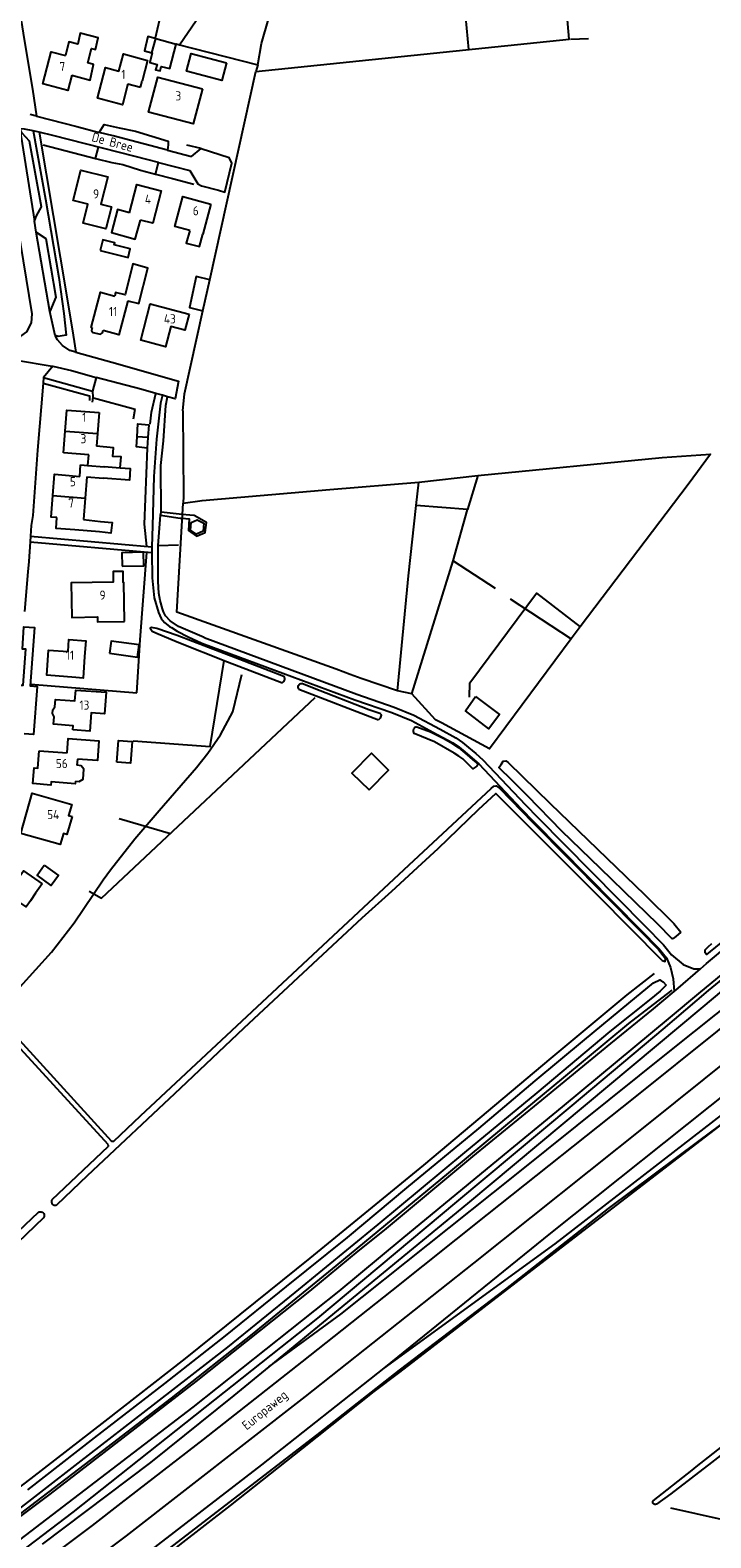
# Model space of a CAD drawing. Header units: metres. Extents: x 233874 to 239264, y 443832 to 448222.
# Tile 190 of 198: x 238074 to 238261, y 447064 to 447476. Entities that reach past the tile are written whole.
import ezdxf

# ---------------------------------------------------------------- set-up
doc = ezdxf.new("R2010")
doc.units = ezdxf.units.M
doc.header["$MEASUREMENT"] = 0
for name, color, linetype in [('DAKRAND', 4, 'Continuous'), ('DAKRAND-BYG', 4, 'Continuous'), ('HEG', 253, 'Continuous'), ('HEK', 253, 'Continuous'), ('HOOFDGEBOUW', 4, 'Continuous'), ('HOUTWAL', 253, 'Continuous'), ('HUISNUMMER', 253, 'Continuous'), ('INSTEEKSLOOT', 153, 'Continuous'), ('KANTVERH', 253, 'Continuous'), ('MUUR', 253, 'Continuous'), ('OVERIGEAFSCH', 253, 'Continuous'), ('OVLIJNOBJ', 253, 'Continuous'), ('RASTER', 253, 'Continuous'), ('STRAATNAAM', 253, 'Continuous'), ('TUSSENMUUR', 253, 'Continuous'), ('WALBESCHERMING', 253, 'Continuous')]:
    doc.layers.add(name, color=color, linetype=linetype)
doc.styles.get("Standard").update_dxf_attribs({"font": 'iso.shx'})

msp = doc.modelspace()

# ---------------------------------------------------------------- linework, layer by layer
at = {"layer": 'DAKRAND'}
for p, q in [((238110.35, 447481.41), (238108.64, 447473.92)), ((238089.96, 447354.08), (238094.44, 447353.72))]:
    msp.add_line(p, q, dxfattribs=at)
for points in [[(238114.35, 447472.34), (238114.36, 447472.38), (238115.24, 447472.07), (238119.83, 447478.79)], [(238085.81, 447463.79), (238090.81, 447462.44), (238091.77, 447466.77), (238090.23, 447467.17), (238091.2, 447471.1), (238092.26, 447470.84), (238093.06, 447474.05), (238088.15, 447475.28), (238087.45, 447472.3), (238085.05, 447472.9), (238084.11, 447469.18)], [(238108.64, 447473.92), (238108.63, 447473.89), (238106.59, 447474.37), (238105.69, 447470.44), (238107.73, 447469.93)], [(238107.73, 447469.93), (238107.84, 447469.91), (238107.13, 447467.28), (238109.14, 447466.74), (238108.68, 447465.32), (238109.95, 447465.04), (238110.29, 447466.19), (238112.6, 447465.62), (238114.35, 447472.34)], [(238101.62, 447426.21), (238098.34, 447427.16), (238096.66, 447420.84), (238103.13, 447419.04), (238104.58, 447424.23)], [(238118.06, 447421.37), (238117.14, 447417.95), (238120.74, 447416.99), (238121.65, 447420.41)], [(238101.14, 447402.22), (238104.18, 447401.49), (238106.64, 447411.08), (238102.51, 447412.25), (238100.4, 447403.85), (238097.82, 447404.47), (238097.56, 447403.49)], [(238091.39, 447394.83), (238091.18, 447394.09), (238091.62, 447393.49), (238093.63, 447393.03), (238094.23, 447393.4), (238094.43, 447394.03)], [(238099.05, 447356.58), (238099.33, 447359.52), (238097.06, 447359.67), (238097.27, 447362.02), (238092.58, 447362.46)], [(238099.05, 447356.58), (238101.81, 447356.38), (238101.59, 447353.18), (238094.44, 447353.72)], [(238086.69, 447339.64), (238081.51, 447339.97), (238081.7, 447343)], [(238093.68, 447341.89), (238096.83, 447341.61), (238096.49, 447338.72), (238093.37, 447339.05)], [(238089.34, 447304.98), (238088.93, 447299.13), (238086.89, 447299.3)], [(238086.79, 447270.96), (238087.88, 447270.86), (238088.92, 447271.5), (238089.12, 447274.27), (238088.37, 447275.15), (238087.19, 447275.28)], [(238074.5, 447238.28), (238073.33, 447236.61), (238070.53, 447238.58)]]:
    msp.add_lwpolyline(points, dxfattribs=at)
at = {"layer": 'DAKRAND-BYG'}
for p, q in [((238121.7, 447399.48), (238123.56, 447407.93)), ((238106.88, 447368.34), (238106.65, 447364.83))]:
    msp.add_line(p, q, dxfattribs=at)
for points in [[(238093.6, 447415.92), (238101.24, 447414.02), (238101.83, 447416.39), (238097.43, 447417.49), (238097.58, 447418.06), (238094.33, 447418.87), (238093.6, 447415.92)], [(238123.56, 447407.93), (238119.88, 447408.82), (238118.02, 447400.38), (238121.7, 447399.48)], [(238103.67, 447365.06), (238103.89, 447368.61), (238106.88, 447368.34)], [(238106.65, 447364.83), (238106.45, 447361.95), (238103.5, 447362.27), (238103.67, 447365.06)], [(238121.93, 447341.42), (238121.78, 447339.22), (238119.89, 447338.4), (238118.32, 447339.51), (238118.46, 447341.63), (238120.14, 447342.33), (238121.93, 447341.42)], [(238105.45, 447333.52), (238099.47, 447333.35), (238099.58, 447329.65)], [(238099.58, 447329.65), (238105.56, 447329.81), (238105.45, 447333.52)], [(238096.14, 447305.89), (238103.81, 447304.82), (238104.27, 447308.17), (238096.61, 447309.23), (238096.14, 447305.89)], [(238196.27, 447294.12), (238202.82, 447289.14), (238199.87, 447285.26), (238193.45, 447290.14), (238196.27, 447294.12)], [(238098.15, 447276.1), (238098.58, 447282.02), (238102.31, 447281.75), (238101.88, 447275.83), (238098.15, 447276.1)], [(238167.14, 447268.55), (238172.45, 447273.94), (238167.75, 447278.57), (238162.44, 447273.18), (238167.14, 447268.55)], [(238078.31, 447247.98), (238082.18, 447245.19), (238080.22, 447242.48), (238076.36, 447245.28), (238078.31, 447247.98)]]:
    msp.add_lwpolyline(points, dxfattribs=at)
at = {"layer": 'HEG'}
for p, q in [((238121.19, 447443.77), (238117.3, 447444.69)), ((238113.38, 447435.59), (238119.17, 447434.07)), ((238091.74, 447375.67), (238103.11, 447372.61)), ((238106.36, 447333.54), (238106.37, 447333.44))]:
    msp.add_line(p, q, dxfattribs=at)
for points in [[(238136.68, 447466.61), (238137.68, 447472.46), (238139.58, 447479.15), (238143.23, 447494.98), (238143.22, 447496.21)], [(238106.45, 447361.95), (238105.63, 447341.12), (238106.21, 447335.06)]]:
    msp.add_lwpolyline(points, dxfattribs=at)
at = {"layer": 'HEK'}
for p, q in [((238108.71, 447436.76), (238113.38, 447435.59)), ((238190.16, 447331.17), (238201.63, 447323.69)), ((238224.82, 447313.08), (238222.36, 447309.85))]:
    msp.add_line(p, q, dxfattribs=at)
for points in [[(238196.9, 447354.47), (238247.29, 447359.41), (238260.52, 447360.27), (238254.42, 447352.03), (238224.82, 447313.08)], [(238205.73, 447320.76), (238222.36, 447309.85), (238200.02, 447279.82), (238186.94, 447286.86), (238185.26, 447287.72), (238178.8, 447294.83), (238174.9, 447295.66), (238165, 447299.02), (238161.95, 447300.05), (238158.08, 447301.58), (238114.56, 447317.1), (238116.31, 447346.9), (238121.44, 447347.66), (238156.37, 447350.64), (238180.73, 447352.67), (238196.9, 447354.47), (238194.06, 447345.18), (238180.02, 447346.25)], [(238178.8, 447294.83), (238190.16, 447331.17), (238194.06, 447345.18)], [(238194.63, 447293.94), (238194.67, 447297.79), (238212.94, 447322.31), (238224.82, 447313.08)]]:
    msp.add_lwpolyline(points, dxfattribs=at)
at = {"layer": 'HOOFDGEBOUW'}
for p, q in [((238106.53, 447467.86), (238105.03, 447462.23)), ((238101.17, 447461.42), (238104.57, 447460.51)), ((238104.57, 447460.51), (238105.03, 447462.23)), ((238123.85, 447428.62), (238121.65, 447420.41)), ((238093.29, 447371.64), (238092.84, 447365.9)), ((238083.58, 447360.65), (238084.04, 447366.58)), ((238092.84, 447365.9), (238092.58, 447362.46)), ((238090.47, 447360.11), (238083.58, 447360.65)), ((238090.24, 447357.19), (238090.47, 447360.11)), ((238083.11, 447354.62), (238088, 447354.23)), ((238088, 447354.23), (238088.24, 447357.35)), ((238088.24, 447357.35), (238090.24, 447357.19)), ((238089.96, 447354.08), (238089.49, 447348.26)), ((238089.49, 447348.26), (238089.03, 447342.42)), ((238089.03, 447342.42), (238093.68, 447341.89)), ((238093.37, 447339.05), (238086.69, 447339.64)), ((238076.87, 447279.27), (238084.57, 447278.72)), ((238087.34, 447276.98), (238087.19, 447275.28))]:
    msp.add_line(p, q, dxfattribs=at)
for points in [[(238085.81, 447463.79), (238084.74, 447459.68), (238077.89, 447461.46), (238080.17, 447470.2), (238084.11, 447469.18)], [(238101.17, 447461.42), (238099.66, 447455.75), (238092.85, 447457.57), (238095.07, 447465.9), (238098.69, 447464.93), (238099.94, 447469.62), (238106.53, 447467.86)], [(238121.54, 447460.07), (238119, 447450.52), (238106.79, 447453.76), (238109.34, 447463.32), (238121.54, 447460.07)], [(238096.69, 447427.88), (238095.13, 447421.83), (238088.91, 447423.42), (238090.23, 447428.58), (238086.18, 447429.62), (238088.31, 447437.91), (238095.68, 447436.02), (238093.79, 447428.63), (238096.69, 447427.88)], [(238101.62, 447426.21), (238103.62, 447433.96), (238110.27, 447432.25), (238107.98, 447423.36), (238104.58, 447424.23)], [(238118.06, 447421.37), (238114, 447422.45), (238116.2, 447430.66), (238123.85, 447428.62)], [(238091.39, 447394.83), (238091.13, 447394.9), (238093.66, 447404.51), (238097.56, 447403.49)], [(238101.14, 447402.22), (238098.7, 447392.91), (238094.43, 447394.03)], [(238117.93, 447398.53), (238116.75, 447394.12), (238112.95, 447395.14), (238111.49, 447389.65), (238104.66, 447391.47), (238107.3, 447401.37), (238117.93, 447398.53)], [(238084.04, 447366.58), (238084.48, 447372.32), (238093.29, 447371.64)], [(238080.64, 447348.96), (238081.11, 447354.78), (238083.11, 447354.62)], [(238081.7, 447343), (238080.18, 447343.12), (238080.64, 447348.96)], [(238100.2, 447314.6), (238100.02, 447325.25), (238099.88, 447325.25), (238099.83, 447328.26), (238097.13, 447328.21), (238097.18, 447325.36), (238085.65, 447325.16), (238085.8, 447315.71), (238092.84, 447315.83), (238092.86, 447314.48), (238100.2, 447314.6)], [(238086.89, 447299.3), (238078.96, 447299.9), (238079.47, 447306.77), (238084.8, 447306.37), (238085.05, 447309.67), (238089.67, 447309.32), (238089.34, 447304.98)], [(238086.07, 447285.01), (238086.16, 447286.1), (238080.83, 447286.5), (238080.98, 447288.5), (238080.53, 447289.43), (238080.61, 447290.42), (238081.19, 447291.29), (238081.34, 447293.28), (238086.67, 447292.87), (238086.9, 447295.86), (238095.18, 447295.23), (238094.73, 447289.35), (238091.14, 447289.62), (238090.76, 447284.64), (238086.07, 447285.01)], [(238084.57, 447278.72), (238084.84, 447282.57), (238093.21, 447281.97), (238092.83, 447276.59), (238087.34, 447276.98)], [(238086.79, 447270.96), (238086.72, 447270.2), (238080.17, 447270.8), (238080.08, 447269.86), (238075.2, 447270.32), (238075.5, 447274.61), (238076.54, 447274.53), (238076.87, 447279.27)], [(238085.92, 447261.29), (238084.51, 447256.38), (238083.55, 447256.65), (238082.68, 447253.66), (238071.88, 447256.68), (238074.99, 447267.65), (238085.83, 447264.58), (238084.96, 447261.57), (238085.92, 447261.29)], [(238070.77, 447243.88), (238072.57, 447246.5), (238077.72, 447242.95)], [(238077.72, 447242.95), (238075.93, 447240.35), (238074.5, 447238.28)]]:
    msp.add_lwpolyline(points, dxfattribs=at)
at = {"layer": 'HOUTWAL'}
msp.add_line((238077.95, 447444.75), (238092.33, 447441.07), dxfattribs=at)
msp.add_lwpolyline([(238116.21, 447372.1), (238116.41, 447348.83), (238116.31, 447346.9)], dxfattribs=at)
at = {"layer": 'INSTEEKSLOOT'}
for p, q in [((238147.91, 447296.09), (238169.66, 447287.74)), ((238247.57, 447216.16), (238248.37, 447215.23)), ((238095.74, 447171.68), (238065.74, 447204.26)), ((238066.83, 447205.34), (238096.63, 447172.74)), ((238080.43, 447156.7), (238095.75, 447171.15)), ((238065.61, 447142.73), (238076.69, 447153.17))]:
    msp.add_line(p, q, dxfattribs=at)
for points in [[(238069.77, 447058.76), (238086.19, 447071.26), (238153.1, 447124.25), (238191.13, 447156.02), (238222.62, 447182.32), (238247.57, 447203.24), (238259.98, 447213.8), (238322.58, 447264.9), (238359.05, 447294.73), (238378.36, 447311.11), (238404.11, 447331.13), (238406.32, 447331.49), (238389.19, 447317.3), (238382.24, 447311.53), (238369.65, 447301.21), (238351.32, 447285.97), (238323.57, 447263.6), (238303.24, 447246.92), (238258.41, 447209.3), (238194.02, 447155.59), (238139.73, 447110.98), (238130.11, 447103.08), (238107.37, 447084.81), (238077.75, 447062.48)], [(238143.84, 447299.52), (238131.81, 447304.2), (238114.64, 447310.74), (238109.05, 447312.64), (238107.58, 447312.96), (238107.22, 447312.72), (238107.82, 447311.92), (238108.79, 447311.47), (238114.65, 447309.06), (238128.36, 447303.52), (238137.69, 447300.01), (238143.21, 447297.89)], [(238143.21, 447297.89), (238143.47, 447297.95), (238143.71, 447298.08), (238143.9, 447298.27), (238144.03, 447298.51), (238144.1, 447298.77), (238144.08, 447299.04), (238144, 447299.3), (238143.84, 447299.52)], [(238147.91, 447296.09), (238147.77, 447296.32), (238147.7, 447296.59), (238147.71, 447296.86), (238147.8, 447297.12), (238147.96, 447297.34), (238148.18, 447297.51), (238148.43, 447297.61), (238148.7, 447297.63)], [(238170.33, 447289.33), (238167.07, 447290.47), (238151.67, 447296.48), (238148.7, 447297.63)], [(238170.33, 447289.33), (238170.39, 447289.03), (238170.37, 447288.72), (238170.28, 447288.42), (238170.13, 447288.15), (238169.92, 447287.92), (238169.66, 447287.74)], [(238180.2, 447285.84), (238179.91, 447285.75), (238179.65, 447285.6), (238179.43, 447285.38), (238179.28, 447285.12), (238179.2, 447284.83), (238179.2, 447284.52), (238179.27, 447284.23), (238179.41, 447283.96)], [(238196.92, 447275.57), (238196.61, 447275.02), (238195.5, 447274.28), (238192.73, 447277.1), (238191.7, 447277.74), (238190.35, 447278.6), (238184.98, 447281.72), (238179.41, 447283.96)], [(238180.2, 447285.84), (238183.89, 447284.46), (238187.39, 447282.68), (238189.52, 447281.52), (238191.62, 447280.12), (238193.93, 447278.12), (238195.37, 447276.88), (238196.92, 447275.57)], [(238252.35, 447229.73), (238250.98, 447228.53), (238250.33, 447228.01), (238250.03, 447227.86), (238245.99, 447232.01), (238240.11, 447237.73), (238230.36, 447247.19), (238219.81, 447257.33), (238210.45, 447266.94), (238204.99, 447272.42), (238203.88, 447273.41), (238202.62, 447274.66), (238203.23, 447275.51), (238203.82, 447276.45), (238204.53, 447276.53), (238205.15, 447276.05), (238216.61, 447264.82), (238242.49, 447239.96), (238250.46, 447232.03), (238252.35, 447229.73)], [(238247.25, 447221.92), (238229.75, 447239.63), (238201.78, 447267.59), (238196.98, 447263.13), (238185.92, 447252.51), (238181.5, 447248.35), (238173.29, 447240.83), (238165.12, 447233.52), (238132.85, 447203.51), (238115.48, 447186.98), (238090.05, 447163.12), (238081.74, 447155.17)], [(238097.29, 447172.6), (238104.65, 447179.55), (238135.15, 447208.06), (238176.7, 447246.82), (238200.54, 447268.95), (238201.21, 447269.56), (238201.91, 447269.71), (238202.76, 447269.03), (238211.88, 447259.7), (238241.13, 447230.15), (238246.25, 447224.98), (238248.22, 447222.5)], [(238260.79, 447226.49), (238259.79, 447225.58), (238258.96, 447224.75), (238258.99, 447224.2), (238259.51, 447223.63), (238298.71, 447255.52)], [(238247.25, 447221.92), (238248.09, 447221.66), (238248.22, 447222.5)], [(238248.37, 447215.23), (238246.75, 447213.56), (238244.16, 447211.48), (238233, 447202.54), (238212.96, 447185.84), (238193.26, 447169.47), (238169.52, 447149.8), (238146.82, 447131.23), (238128.41, 447116.3), (238108.94, 447101.22), (238087.51, 447084.62), (238068.69, 447070.06)], [(238073.79, 447077.39), (238092.05, 447091.52), (238111.23, 447106.42), (238127.88, 447119.43), (238144.5, 447132.9), (238161.22, 447146.32), (238177.41, 447159.89), (238197.14, 447176.09), (238212.59, 447189.13), (238226.08, 447200.31), (238238.18, 447210.31), (238244.92, 447215.83), (238246.66, 447216.7), (238246.87, 447216.53), (238247.57, 447216.16)], [(238057.41, 447022.07), (238073.8, 447034.83), (238109.55, 447062.45), (238137.83, 447084.22), (238171.29, 447110.55), (238218.02, 447144.53), (238269.21, 447184.17), (238277.91, 447189.78), (238277.91, 447190.09), (238277.46, 447190.84), (238277.39, 447191.94), (238278.06, 447192.54), (238279.07, 447193.07)], [(238269, 447181.35), (238257.3, 447172.68), (238232.55, 447154.24), (238204.47, 447132.14), (238175.38, 447110.03), (238153.68, 447093.02), (238112.57, 447061.37), (238093.37, 447046.03), (238059.05, 447019.92)], [(238096.63, 447172.74), (238096.77, 447172.64), (238096.94, 447172.58), (238097.11, 447172.57), (238097.29, 447172.6)], [(238095.75, 447171.15), (238095.82, 447171.28), (238095.84, 447171.42), (238095.81, 447171.56), (238095.74, 447171.68)], [(238080.29, 447156.41), (238080.25, 447156.14), (238080.28, 447155.88), (238080.37, 447155.63), (238080.52, 447155.41), (238080.73, 447155.24), (238080.97, 447155.13), (238081.23, 447155.08), (238081.49, 447155.09), (238081.74, 447155.17)], [(238080.43, 447156.7), (238080.35, 447156.56), (238080.29, 447156.41)], [(238076.69, 447153.17), (238076.94, 447153.29), (238077.21, 447153.33), (238077.49, 447153.3), (238077.75, 447153.2), (238077.97, 447153.03), (238078.14, 447152.82), (238078.25, 447152.56), (238078.29, 447152.28), (238078.25, 447152.01)], [(238078.25, 447152.01), (238078.19, 447151.84), (238078.1, 447151.69)], [(238078.1, 447151.69), (238070.95, 447144.85), (238067.16, 447141.23)], [(238244.81, 447074.37), (238255.48, 447082.75), (238256.59, 447083.62), (238270.49, 447094.52), (238285.93, 447106.35), (238293.65, 447112.24), (238328.23, 447139.42), (238334.53, 447144.08), (238336.42, 447144.85)], [(238336.42, 447144.85), (238336.28, 447143.87), (238335.84, 447143), (238335.11, 447142.44), (238334.43, 447141.92), (238333.04, 447140.86), (238326.82, 447135.99), (238312.31, 447124.8), (238295.86, 447112.05), (238278.47, 447098.51), (238270.28, 447092.24), (238260.81, 447084.81), (238249.66, 447076.3), (238245.69, 447073.42)], [(238245.69, 447073.42), (238245.48, 447073.35), (238245.26, 447073.35), (238245.06, 447073.43), (238244.89, 447073.56), (238244.77, 447073.74), (238244.71, 447073.96), (238244.73, 447074.17), (238244.81, 447074.37)]]:
    msp.add_lwpolyline(points, dxfattribs=at)
at = {"layer": 'KANTVERH'}
for p, q in [((238092.33, 447441.07), (238093.12, 447444.13)), ((238111.98, 447443.31), (238118.54, 447441.57)), ((238118.54, 447441.57), (238121.19, 447443.77)), ((238121.19, 447443.77), (238128.83, 447441.33)), ((238121.32, 447433.64), (238125.9, 447432.43)), ((238102.74, 447369.92), (238103.11, 447372.61)), ((238074.52, 447337.87), (238074.43, 447336.37)), ((238074.52, 447337.87), (238107.7, 447334.93)), ((238074.43, 447336.37), (238107.67, 447333.43)), ((238107.7, 447334.93), (238107.67, 447333.43)), ((238107.67, 447333.43), (238107.67, 447333.39)), ((238109.46, 447335.38), (238114.99, 447335.51))]:
    msp.add_line(p, q, dxfattribs=at)
for points in [[(238068.3, 447512.5), (238069.93, 447512.09), (238070.07, 447500), (238070.07, 447499.72), (238070.23, 447492.27), (238070.58, 447489.47), (238071.27, 447483.34), (238072.89, 447473), (238075.04, 447460.01), (238076.2, 447452.61), (238074.42, 447453.04)], [(238000, 447403.45), (238002.75, 447402.97), (238065.89, 447392.02), (238067.83, 447391.74), (238069.03, 447391.71), (238070.15, 447391.82), (238071.87, 447392.5), (238073.5, 447393.75), (238074.82, 447396.14), (238074.94, 447398.61), (238065.5, 447456.01), (238061.82, 447478.76), (238060.9, 447482.59), (238060.51, 447483.94), (238059.7, 447485.09), (238058.65, 447486.19), (238055.44, 447487.8), (238039.88, 447491.21), (238039.39, 447491.32)], [(238076.2, 447452.61), (238087.18, 447449.78), (238093.34, 447448.2)], [(238092.33, 447441.07), (238096.74, 447439.95), (238099.8, 447439.46), (238104.64, 447437.85), (238108.71, 447436.76), (238109.5, 447439.96), (238103.11, 447441.59), (238080.66, 447447.3), (238076.94, 447448.25), (238075.28, 447448.66), (238072.92, 447449.05), (238071.64, 447449.17)], [(238071.64, 447449.17), (238075.66, 447423.96), (238076.17, 447425.37), (238077.51, 447427.9), (238074.3, 447445.76), (238072.23, 447447.96), (238071.64, 447449.17)], [(238075.28, 447448.66), (238078.63, 447429.93), (238082.24, 447408.57), (238083.64, 447398.72), (238084.3, 447392.77), (238082.05, 447392.44), (238081.25, 447392.69), (238079.8, 447399.27), (238076.12, 447420.95), (238075.66, 447423.96)], [(238093.34, 447448.2), (238094.67, 447450.31), (238098.76, 447449.43), (238103.24, 447448.57), (238112.21, 447445.79), (238112.22, 447444.77), (238111.98, 447443.31), (238097.1, 447447.23), (238093.34, 447448.2)], [(238076.94, 447448.25), (238084.53, 447402.72), (238086.24, 447392.76), (238086.91, 447388.16), (238085.31, 447388.6), (238083.24, 447389.96), (238081.87, 447391.54), (238081.25, 447392.69)], [(238125.9, 447432.43), (238127.72, 447431.88), (238129.6, 447439.79), (238128.83, 447441.33)], [(238109.5, 447439.96), (238118.06, 447437.77), (238120.25, 447434.1), (238121.32, 447433.64)], [(238076.12, 447420.95), (238078.68, 447419.23), (238081.45, 447403.17), (238079.8, 447399.27)], [(238086.91, 447388.16), (238096.74, 447385.41), (238115.02, 447380.24), (238114.13, 447375.38), (238112.01, 447375.98), (238110.62, 447376.37), (238108.85, 447376.87), (238104.67, 447378.06), (238092.51, 447381.21)], [(238071.27, 447385.86), (238079.92, 447384.44), (238080.61, 447384.3), (238078.04, 447381.25), (238077.98, 447379.72), (238076.47, 447361.4), (238075.97, 447355.02), (238075.16, 447343.53), (238074.71, 447340.82), (238074.52, 447337.87)], [(238080.61, 447384.3), (238085.75, 447383.19), (238092.51, 447381.21), (238091.51, 447377.52)], [(238077.98, 447379.72), (238090.63, 447376.21), (238090.64, 447374.94)], [(238078.04, 447381.25), (238091.51, 447377.52), (238091.6, 447375.85), (238091.35, 447374.53)], [(238107.3, 447368.51), (238107.65, 447371.72), (238108.85, 447376.87)], [(238110.62, 447376.37), (238110.09, 447374.19), (238109.02, 447364.4), (238108.3, 447354.17), (238107.85, 447340.68), (238107.7, 447334.93)], [(238121.98, 447310.17), (238114.99, 447313.24), (238112.68, 447314.73), (238111.44, 447316.11), (238110.9, 447317.21), (238110.67, 447318.04), (238110.03, 447320.27), (238109.63, 447322.27), (238109.42, 447325.52), (238109.46, 447335.38), (238110.04, 447343.59), (238110.29, 447344.44), (238110.17, 447357.15), (238110.88, 447363.95), (238111.54, 447373.61), (238112.01, 447375.98)], [(238110.04, 447343.59), (238115.44, 447342.81), (238116.04, 447342.79), (238117.9, 447342.63), (238117.7, 447339.43), (238119.95, 447337.85), (238122.32, 447338.91), (238122.62, 447341.62), (238119.27, 447343.5), (238118.11, 447343.6), (238116.02, 447343.78), (238110.29, 447344.44)], [(238257.8, 447219.73), (238259.4, 447221.11), (238272.72, 447232.23), (238317.77, 447269.59), (238370, 447312.4), (238377.35, 447318.76), (238383.49, 447324.33), (238390.67, 447331.37), (238397.75, 447339.14)], [(238074.43, 447336.37), (238074.09, 447330.94), (238073.77, 447328.15), (238072.89, 447317.34)], [(238107.67, 447333.39), (238107.84, 447326.47), (238108.34, 447321.04), (238109.5, 447317.04), (238110.3, 447315.4), (238111.15, 447314.3), (238112.63, 447313.1), (238113.08, 447312.9), (238114.62, 447311.91), (238117.62, 447310.35), (238121.42, 447308.67)], [(238071.57, 447297.18), (238072.55, 447297.14), (238073.28, 447306.99), (238072.36, 447307.06), (238072.71, 447313.14), (238075.63, 447312.92), (238074.46, 447296.96), (238076.32, 447296.82), (238075.35, 447283.73), (238072.8, 447283.93)], [(238121.42, 447308.67), (238163.27, 447293.17), (238173.39, 447289.7), (238178.71, 447287.55), (238185.75, 447283.73), (238190, 447281.42), (238191.74, 447280.23), (238193.3, 447278.96), (238195.3, 447277.27), (238197.16, 447275.65), (238208.72, 447263.36)], [(238121.98, 447310.17), (238163.78, 447294.69), (238173.94, 447291.21), (238179.39, 447289), (238186.52, 447285.13), (238190.84, 447282.79), (238192.7, 447281.51), (238194.35, 447280.17), (238196.32, 447278.51), (238198.27, 447276.8), (238209.86, 447264.48)], [(238208.72, 447263.36), (238212.09, 447259.91), (238241.34, 447230.36), (238246.48, 447225.18), (238248.45, 447222.69), (238249.57, 447220.02), (238250.25, 447216.93), (238250.58, 447213.52)], [(238209.86, 447264.48), (238213.24, 447261.02), (238242.48, 447231.48), (238247.67, 447226.24), (238249.84, 447223.51), (238253.02, 447220.83), (238255.9, 447219.69), (238257.8, 447219.73)], [(238071.64, 447063.67), (238119.06, 447099.91), (238158.94, 447131.65), (238176.15, 447145.88), (238204.12, 447168.92), (238219.98, 447182.02), (238249.54, 447206.51), (238257.28, 447212.93), (238274.91, 447227.47)], [(238062.52, 447045.97), (238091.52, 447067.6), (238099.35, 447073.67), (238121.8, 447091.07), (238148.86, 447112.32), (238173.39, 447131.7), (238199.5, 447152.53), (238239.87, 447184.67), (238284.93, 447220.67)], [(238250.58, 447213.52), (238251.65, 447214.43), (238257.8, 447219.73)], [(238012.48, 447071.1), (238019.24, 447069.67), (238023.23, 447068.74), (238028.46, 447067.03), (238033.37, 447064.03), (238036.98, 447060.53), (238040.67, 447055.8), (238042.67, 447053.71), (238043.88, 447053.3), (238046.18, 447052.98), (238047.93, 447052.9), (238048.65, 447053.22), (238052.04, 447055.42), (238063.04, 447063.58), (238079.94, 447076.16), (238119.85, 447106.95), (238150.94, 447131.65), (238164.11, 447142.52), (238171.33, 447148.33), (238195.53, 447168.38), (238213.4, 447183.01), (238233.22, 447199.32), (238244.9, 447208.72), (238250.58, 447213.52)], [(238068.28, 447040.36), (238100.77, 447064.81), (238149.75, 447102.85), (238195.77, 447139.27), (238243.06, 447176.98), (238282.29, 447208.4)]]:
    msp.add_lwpolyline(points, dxfattribs=at)
at = {"layer": 'MUUR'}
msp.add_line((238114.52, 447472.29), (238136.68, 447466.61), dxfattribs=at)
at = {"layer": 'OVERIGEAFSCH'}
for points in [[(238014.04, 447072.6), (238019.08, 447071.8), (238026.64, 447069.49), (238032.04, 447067.15), (238035.54, 447065.12), (238038.8, 447061.84), (238040.65, 447059.89), (238042.23, 447058.32), (238054.23, 447065.48), (238058.07, 447068.22), (238063.6, 447072.03), (238074.69, 447080.49), (238094.91, 447096.14), (238116.9, 447113.21), (238151.02, 447140.66), (238182.06, 447166.08), (238216.95, 447195.24), (238237.67, 447212.59), (238245.16, 447218.4)], [(238066.44, 447066.69), (238076.13, 447074.2), (238094.28, 447087.99), (238113.07, 447102.39), (238135.26, 447119.9), (238158.12, 447138.54), (238188.92, 447163.93), (238203.98, 447176.41), (238220.38, 447190.04), (238238.17, 447204.71), (238247.27, 447211.8), (238250.01, 447213.89)]]:
    msp.add_lwpolyline(points, dxfattribs=at)
at = {"layer": 'OVLIJNOBJ'}
for p, q in [((238222.17, 447473.64), (238227.16, 447473.81)), ((238074.59, 447297.42), (238103.57, 447295.07))]:
    msp.add_line(p, q, dxfattribs=at)
for points in [[(238139.73, 447110.98), (238159.36, 447125.31), (238207.02, 447163.19), (238249.82, 447197.54), (238298.8, 447236.54), (238316.43, 447250.52), (238345.28, 447273.62), (238391.07, 447309.99), (238431.9, 447342.12), (238464.03, 447366.91), (238479.05, 447378.67), (238506.93, 447400.47), (238512.26, 447406.32), (238516.23, 447411.23), (238523.49, 447418.53), (238529.92, 447423.92), (238534.79, 447428.78), (238540.38, 447435.78), (238542.81, 447438.38), (238548.2, 447441.01), (238553.35, 447441.34), (238555.05, 447440.79)], [(238171.29, 447110.55), (238216.86, 447147.49), (238266.66, 447187.2), (238326.31, 447235.82), (238386.49, 447283.44), (238470.86, 447350.46), (238507.64, 447380.3), (238538.62, 447405.24), (238556.92, 447419.83), (238565.39, 447425.54), (238567.85, 447429.6), (238568.48, 447432.92)], [(238123.06, 447278.64), (238126.52, 447283.64), (238129.84, 447289.89), (238132.29, 447300.13)]]:
    msp.add_lwpolyline(points, dxfattribs=at)
at = {"layer": 'RASTER'}
for p, q in [((238188.33, 447538.43), (238194.28, 447470.81)), ((238136.68, 447466.61), (238136.11, 447464.84)), ((238123.56, 447407.93), (238136.11, 447464.84)), ((238098.76, 447260.79), (238112.83, 447256.65))]:
    msp.add_line(p, q, dxfattribs=at)
for points in [[(238136.11, 447464.84), (238221.83, 447473.64), (238216.97, 447529.67)], [(238116.21, 447372.1), (238116.68, 447376.74), (238121.7, 447399.48)], [(238174.9, 447295.66), (238177.93, 447327.03), (238180.02, 447346.25), (238180.73, 447352.67)], [(238103.57, 447295.07), (238104.52, 447309.53), (238106.37, 447333.44)], [(238102.6, 447281.98), (238123.62, 447280.46), (238127.52, 447303.9)], [(238090.54, 447240.91), (238093.95, 447239.02), (238152.4, 447293.78)], [(238030.24, 447164.08), (238049.52, 447186.42), (238056.47, 447196.16), (238066.77, 447208.88), (238071.74, 447214.76), (238080.25, 447224.26), (238086.43, 447232.22), (238094.43, 447244.02), (238096.45, 447246.75), (238103.05, 447255.23), (238109.71, 447262.95), (238119.93, 447274.68), (238123.06, 447278.64)], [(238123.68, 447051.04), (238119.54, 447052.81), (238119.12, 447053.26), (238117.72, 447054.45), (238115.67, 447056.68), (238113.09, 447060.43), (238115.38, 447062.36), (238129.18, 447073.11), (238148.92, 447088.67), (238168.55, 447104.18), (238175.57, 447109.54), (238207.35, 447133.98), (238242.98, 447161.37), (238269, 447181.35)], [(238249.57, 447072.45), (238263.38, 447069.36), (238303.01, 447060.24), (238346.38, 447050.67), (238359.62, 447047.56), (238364.6, 447045.87), (238364.64, 447045.86)]]:
    msp.add_lwpolyline(points, dxfattribs=at)
at = {"layer": 'TUSSENMUUR'}
for p, q in [((238107.73, 447469.93), (238108.78, 447473.88)), ((238108.64, 447473.92), (238108.78, 447473.88)), ((238108.78, 447473.88), (238114.35, 447472.34)), ((238084.04, 447366.58), (238092.84, 447365.9)), ((238106.65, 447364.83), (238103.67, 447365.06)), ((238080.64, 447348.96), (238089.49, 447348.26))]:
    msp.add_line(p, q, dxfattribs=at)
for points in [[(238094.68, 447356.78), (238090.24, 447357.12), (238090.24, 447357.19)], [(238094.68, 447356.78), (238094.69, 447356.89), (238099.05, 447356.58)]]:
    msp.add_lwpolyline(points, dxfattribs=at)
at = {"layer": 'WALBESCHERMING'}
msp.add_lwpolyline([(238128.1, 447467.21), (238126.9, 447462.36), (238117.15, 447464.92), (238118.46, 447469.79), (238128.1, 447467.21)], dxfattribs=at)

# ---------------------------------------------------------------- texts
at = {"layer": 'HUISNUMMER'}
for s, p in [('7', (238082.45, 447464.94)), ('1', (238099.37, 447462.8)), ('3', (238114.17, 447456.92)), ('9', (238091.63, 447430.14)), ('4', (238105.8, 447428.66)), ('6', (238118.92, 447425.54)), ('11', (238096, 447398)), ('43', (238111, 447396)), ('1', (238088.66, 447369.11)), ('3', (238088.21, 447363.27)), ('5', (238085.3, 447351.52)), ('7', (238084.84, 447345.69)), ('9', (238093.41, 447320.53)), ('11', (238084.19, 447304.13)), ('13', (238087.92, 447290.48)), ('56', (238081.44, 447274.52)), ('54', (238079.07, 447260.58))]:
    msp.add_text(s, height=2.5, dxfattribs=at).set_placement(p)
at = {"layer": 'STRAATNAAM'}
for s, rotation, p in [('De Bree', 344.8102, (238091.09, 447445.84)), ('Europaweg', 39.0271, (238133.66, 447093.55))]:
    msp.add_text(s, height=2.5, rotation=rotation, dxfattribs=at).set_placement(p)

doc.saveas('drawing.dxf')
